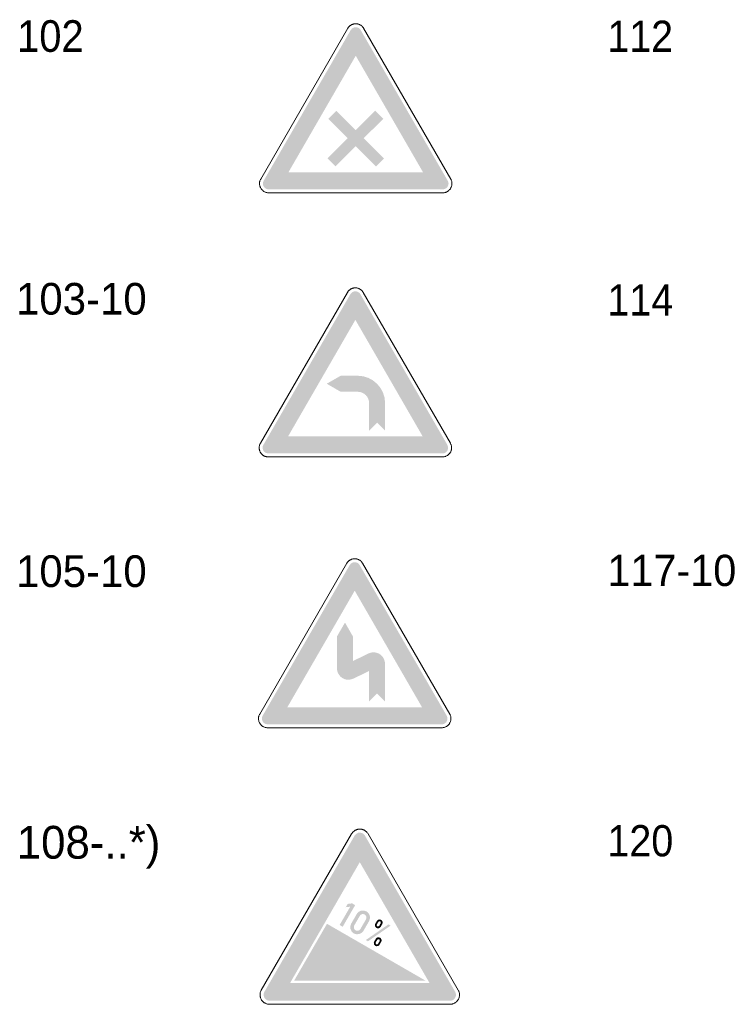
# Model space of a CAD drawing. Header units: millimetres. Extents: x 27 to 616, y -913 to 238.
# Tile 29 of 38: x 196 to 293, y 103 to 238. Entities that reach past the tile are written whole.
import ezdxf
from ezdxf.enums import TextEntityAlignment as Align

# ---------------------------------------------------------------- set-up
doc = ezdxf.new("R2010")
doc.units = ezdxf.units.MM
doc.header["$LTSCALE"] = 5
doc.linetypes.add('AUSGEZOGEN', pattern=[0])
doc.layers.add('Ebene_1', color=7, linetype='Continuous', true_color=0x000000)
doc.styles.add('Arial', font='arial.ttf')

msp = doc.modelspace()

# ---------------------------------------------------------------- hatches: boundary and pattern name
at = {"layer": 'Ebene_1', "linetype": 'AUSGEZOGEN', "lineweight": 18, "true_color": 0xce2729}
h = msp.add_hatch(color=242, dxfattribs=at)
h.paths.add_polyline_path([(229.84, 214.78), (229.63, 214.81), (229.44, 214.89), (229.29, 215.01), (229.17, 215.17), (229.09, 215.35), (229.06, 215.55), (229.08, 215.75), (229.16, 215.95), (241.06, 236.56), (241.27, 236.79), (241.54, 236.92), (241.84, 236.94), (242.13, 236.84), (242.29, 236.72), (242.41, 236.56), (254.31, 215.95), (254.39, 215.75), (254.42, 215.55), (254.39, 215.36), (254.31, 215.17), (254.19, 215.02), (254.04, 214.89), (253.85, 214.81), (253.63, 214.78)], flags=0)
h.paths.add_polyline_path([(232.55, 217.12), (250.93, 217.12), (241.74, 233.04)], flags=0)
at = {"layer": 'Ebene_1', "linetype": 'AUSGEZOGEN', "lineweight": 18, "true_color": 0x000000}
for points in [[(241.74, 220.67), (238.98, 217.91), (237.87, 219.01), (240.63, 221.77), (237.98, 224.42), (239.09, 225.53), (241.74, 222.88), (244.39, 225.53), (245.49, 224.42), (242.84, 221.77), (245.6, 219.01), (244.5, 217.91)], [(243.57, 181.8), (243.57, 185.55), (243.53, 185.87), (243.44, 186.16), (243.3, 186.43), (243.11, 186.66), (242.88, 186.85), (242.61, 186.99), (242.32, 187.08), (242, 187.11), (239.68, 187.11), (237.78, 188.21), (239.68, 189.3), (242, 189.3), (242.76, 189.23), (243.46, 189.01), (244.1, 188.66), (244.65, 188.2), (245.11, 187.65), (245.46, 187.01), (245.68, 186.31), (245.75, 185.55), (245.75, 181.8), (244.66, 182.9)], [(245.74, 144.78), (244.64, 145.87), (243.55, 144.78), (243.55, 148.94), (241.42, 147.9), (241.12, 147.8), (240.82, 147.75), (240.52, 147.76), (240.22, 147.83), (239.95, 147.96), (239.71, 148.13), (239.5, 148.36), (239.33, 148.63), (239.21, 148.96), (239.17, 149.31), (239.17, 153.66), (240.27, 155.56), (241.36, 153.66), (241.36, 150.31), (243.49, 151.34), (243.79, 151.45), (244.09, 151.5), (244.39, 151.48), (244.69, 151.41), (244.96, 151.29), (245.2, 151.11), (245.41, 150.89), (245.58, 150.62), (245.7, 150.28), (245.74, 149.93)], [(240.38, 116.66), (240.64, 117.11), (241.24, 117.18), (241.66, 116.94), (239.96, 113.99), (239.54, 114.23), (240.99, 116.73)], [(233.33, 106.63), (237.81, 114.39), (251.26, 106.63)], [(243.12, 112.17), (243.41, 112), (246.5, 114.14), (246.21, 114.31)]]:
    msp.add_hatch(color=18, dxfattribs=at).paths.add_polyline_path(points, flags=0)
at = {"layer": 'Ebene_1', "linetype": 'AUSGEZOGEN', "lineweight": 18, "true_color": 0xce2729}
h = msp.add_hatch(color=242, dxfattribs=at)
h.paths.add_polyline_path([(229.79, 178.68), (229.49, 178.74), (229.24, 178.91), (229.07, 179.15), (229.01, 179.46), (229.04, 179.66), (229.12, 179.85), (241.01, 200.45), (241.22, 200.69), (241.49, 200.82), (241.79, 200.84), (242.08, 200.74), (242.24, 200.62), (242.37, 200.45), (254.26, 179.85), (254.36, 179.56), (254.34, 179.26), (254.21, 178.99), (253.98, 178.78), (253.79, 178.7), (253.59, 178.68)], flags=0)
h.paths.add_polyline_path([(232.5, 181.02), (250.88, 181.02), (241.69, 196.94)], flags=0)
h = msp.add_hatch(color=242, dxfattribs=at)
h.paths.add_polyline_path([(229.7, 141.65), (229.39, 141.72), (229.15, 141.88), (228.98, 142.13), (228.92, 142.44), (228.94, 142.64), (229.02, 142.83), (240.92, 163.43), (241.12, 163.66), (241.39, 163.8), (241.69, 163.82), (241.99, 163.72), (242.15, 163.59), (242.27, 163.43), (254.17, 142.83), (254.27, 142.53), (254.25, 142.23), (254.12, 141.96), (253.88, 141.76), (253.69, 141.68), (253.49, 141.65)], flags=0)
h.paths.add_polyline_path([(232.4, 144), (250.79, 144), (241.6, 159.92)], flags=0)
h = msp.add_hatch(color=242, dxfattribs=at)
h.paths.add_polyline_path([(229.96, 103.87), (229.64, 103.94), (229.39, 104.11), (229.21, 104.37), (229.15, 104.68), (229.18, 104.89), (229.26, 105.09), (241.59, 126.45), (241.81, 126.69), (242.08, 126.83), (242.39, 126.85), (242.7, 126.75), (242.87, 126.62), (242.99, 126.45), (255.33, 105.09), (255.43, 104.78), (255.41, 104.47), (255.27, 104.19), (255.03, 103.98), (254.84, 103.9), (254.63, 103.87)], flags=0)
h.paths.add_polyline_path([(232.77, 106.3), (251.82, 106.3), (242.29, 122.81)], flags=0)
at = {"layer": 'Ebene_1', "linetype": 'AUSGEZOGEN', "lineweight": 18, "true_color": 0x000000}
h = msp.add_hatch(color=18, dxfattribs=at)
h.paths.add_polyline_path([(241.12, 114.41), (241.88, 115.73), (241.99, 115.89), (242.13, 116.02), (242.47, 116.18), (242.84, 116.2), (243.21, 116.08), (243.36, 115.97), (243.49, 115.83), (243.66, 115.49), (243.68, 115.12), (243.56, 114.75), (242.8, 113.44), (242.69, 113.28), (242.55, 113.15), (242.21, 112.99), (241.84, 112.96), (241.47, 113.08), (241.31, 113.2), (241.18, 113.34), (241.02, 113.67), (240.99, 114.04)], flags=0)
h.paths.add_polyline_path([(241.54, 114.17), (241.48, 113.98), (241.49, 113.8), (241.57, 113.63), (241.72, 113.5), (241.9, 113.44), (242.09, 113.46), (242.25, 113.54), (242.38, 113.68), (243.14, 115), (243.2, 115.18), (243.19, 115.37), (243.11, 115.53), (242.96, 115.66), (242.78, 115.72), (242.59, 115.71), (242.43, 115.63), (242.3, 115.48)], flags=0)
h = msp.add_hatch(color=18, dxfattribs=at)
h.paths.add_polyline_path([(245.15, 113.98), (245.04, 113.85), (244.89, 113.78), (244.73, 113.77), (244.57, 113.82), (244.44, 113.93), (244.37, 114.08), (244.36, 114.24), (244.41, 114.4), (244.62, 114.77), (244.73, 114.9), (244.88, 114.97), (245.04, 114.98), (245.2, 114.93), (245.33, 114.82), (245.4, 114.67), (245.41, 114.51), (245.36, 114.35)], flags=0)
h.paths.add_polyline_path([(244.94, 114.1), (245.15, 114.47), (245.17, 114.61), (245.08, 114.72), (244.94, 114.74), (244.83, 114.65), (244.62, 114.28), (244.6, 114.14), (244.69, 114.03), (244.83, 114.02)], flags=0)
h = msp.add_hatch(color=18, dxfattribs=at)
h.paths.add_polyline_path([(244.48, 112.33), (244.26, 111.96), (244.21, 111.8), (244.22, 111.64), (244.29, 111.49), (244.42, 111.38), (244.58, 111.33), (244.74, 111.34), (244.89, 111.41), (245, 111.54), (245.21, 111.91), (245.27, 112.07), (245.26, 112.23), (245.18, 112.38), (245.06, 112.49), (244.9, 112.54), (244.73, 112.53), (244.59, 112.46)], flags=0)
h.paths.add_polyline_path([(244.69, 112.21), (244.8, 112.29), (244.94, 112.28), (245.02, 112.17), (245, 112.03), (244.79, 111.66), (244.68, 111.57), (244.54, 111.59), (244.46, 111.7), (244.47, 111.84)], flags=0)

# ---------------------------------------------------------------- linework, layer by layer
at = {"layer": 'Ebene_1', "color": 18, "linetype": 'AUSGEZOGEN', "lineweight": 18, "true_color": 0x000000}
for p, q in [((228.76, 216.19), (240.66, 236.79)), ((242.82, 236.79), (254.72, 216.19)), ((253.63, 214.31), (229.84, 214.31)), ((228.71, 180.08), (240.61, 200.69)), ((242.77, 200.69), (254.67, 180.08)), ((253.59, 178.21), (229.79, 178.21)), ((228.62, 143.06), (240.51, 163.67)), ((242.68, 163.67), (254.58, 143.06)), ((253.49, 141.19), (229.7, 141.19)), ((228.84, 105.33), (241.17, 126.69)), ((243.42, 126.69), (255.75, 105.33)), ((254.63, 103.39), (229.96, 103.39))]:
    msp.add_line(p, q, dxfattribs=at)
for points in [[(240.66, 236.79), (240.69, 236.85), (240.72, 236.9), (240.76, 236.95), (240.8, 236.99), (240.84, 237.04), (240.89, 237.08), (240.94, 237.12), (240.98, 237.16), (241.03, 237.19), (241.08, 237.23), (241.14, 237.26), (241.19, 237.29), (241.24, 237.31), (241.3, 237.33), (241.36, 237.35), (241.42, 237.37), (241.47, 237.38), (241.53, 237.4), (241.59, 237.4), (241.65, 237.41), (241.71, 237.41), (241.77, 237.41), (241.83, 237.41), (241.9, 237.41), (241.96, 237.4), (242.02, 237.39), (242.08, 237.37), (242.13, 237.35), (242.19, 237.33), (242.25, 237.31), (242.31, 237.28), (242.36, 237.25)], [(242.36, 237.25), (242.43, 237.21), (242.5, 237.16), (242.56, 237.11), (242.62, 237.05), (242.68, 236.99), (242.73, 236.93), (242.78, 236.86), (242.82, 236.79)], [(229.84, 214.31), (229.75, 214.32), (229.67, 214.32), (229.58, 214.34), (229.5, 214.36), (229.42, 214.38), (229.35, 214.41), (229.27, 214.45), (229.2, 214.49), (229.14, 214.53), (229.07, 214.58), (229.01, 214.63), (228.95, 214.69), (228.9, 214.74), (228.85, 214.81), (228.8, 214.87), (228.76, 214.94), (228.73, 215.01), (228.69, 215.08), (228.66, 215.15), (228.64, 215.23), (228.62, 215.31), (228.61, 215.38), (228.6, 215.46), (228.59, 215.54), (228.59, 215.62), (228.6, 215.71), (228.61, 215.79), (228.63, 215.87), (228.65, 215.95), (228.68, 216.03), (228.72, 216.11), (228.76, 216.19)], [(254.72, 216.19), (254.76, 216.11), (254.79, 216.03), (254.82, 215.95), (254.85, 215.87), (254.86, 215.79), (254.88, 215.71), (254.88, 215.62), (254.88, 215.54), (254.88, 215.46), (254.87, 215.38), (254.86, 215.31), (254.84, 215.23), (254.81, 215.15), (254.78, 215.08), (254.75, 215.01), (254.71, 214.94), (254.67, 214.87), (254.63, 214.81), (254.58, 214.75), (254.52, 214.69), (254.47, 214.63), (254.41, 214.58), (254.34, 214.53), (254.28, 214.49), (254.2, 214.45), (254.13, 214.41), (254.05, 214.38), (253.98, 214.36), (253.89, 214.34), (253.81, 214.32), (253.72, 214.32), (253.63, 214.31)], [(240.61, 200.69), (240.64, 200.74), (240.68, 200.8), (240.72, 200.85), (240.76, 200.89), (240.8, 200.94), (240.84, 200.98), (240.89, 201.02), (240.94, 201.06), (240.99, 201.1), (241.04, 201.13), (241.09, 201.16), (241.14, 201.19), (241.2, 201.21), (241.25, 201.23), (241.31, 201.25), (241.37, 201.27), (241.43, 201.28), (241.48, 201.3), (241.54, 201.3), (241.6, 201.31), (241.66, 201.31), (241.72, 201.31), (241.78, 201.31), (241.85, 201.3), (241.91, 201.3), (241.97, 201.28), (242.03, 201.27), (242.08, 201.25), (242.14, 201.23), (242.2, 201.2), (242.26, 201.18), (242.32, 201.15)], [(242.32, 201.15), (242.39, 201.1), (242.45, 201.05), (242.51, 201), (242.57, 200.95), (242.63, 200.89), (242.68, 200.82), (242.73, 200.76), (242.77, 200.69)], [(228.54, 179.46), (228.55, 179.54), (228.56, 179.62), (228.57, 179.7), (228.59, 179.78), (228.61, 179.86), (228.64, 179.94), (228.67, 180.01), (228.71, 180.08)], [(229.79, 178.21), (229.73, 178.21), (229.67, 178.21), (229.6, 178.22), (229.54, 178.23), (229.48, 178.25), (229.42, 178.26), (229.36, 178.28), (229.31, 178.31), (229.25, 178.33), (229.2, 178.36), (229.15, 178.39), (229.1, 178.42), (229.05, 178.46), (229, 178.49), (228.95, 178.53), (228.91, 178.57), (228.87, 178.62), (228.83, 178.66), (228.79, 178.71), (228.76, 178.76), (228.73, 178.81), (228.7, 178.86), (228.67, 178.92), (228.64, 178.97), (228.62, 179.03), (228.6, 179.09), (228.58, 179.15), (228.57, 179.21), (228.56, 179.27), (228.55, 179.33), (228.55, 179.39), (228.54, 179.46)], [(254.67, 180.08), (254.7, 180.03), (254.73, 179.97), (254.75, 179.91), (254.77, 179.85), (254.79, 179.79), (254.81, 179.73), (254.82, 179.67), (254.83, 179.61), (254.83, 179.55), (254.84, 179.49), (254.84, 179.43), (254.83, 179.37), (254.83, 179.31), (254.82, 179.25), (254.81, 179.19), (254.79, 179.13), (254.78, 179.08), (254.76, 179.02), (254.74, 178.96), (254.71, 178.91), (254.68, 178.86), (254.65, 178.8), (254.62, 178.75), (254.58, 178.7), (254.55, 178.66), (254.51, 178.61), (254.46, 178.57), (254.42, 178.52), (254.37, 178.48), (254.32, 178.44), (254.27, 178.41), (254.21, 178.38)], [(254.21, 178.38), (254.14, 178.34), (254.07, 178.3), (253.99, 178.27), (253.91, 178.25), (253.83, 178.23), (253.75, 178.22), (253.67, 178.21), (253.59, 178.21)], [(240.51, 163.67), (240.55, 163.72), (240.58, 163.77), (240.62, 163.82), (240.66, 163.87), (240.7, 163.91), (240.75, 163.95), (240.79, 164), (240.84, 164.03), (240.89, 164.07), (240.94, 164.1), (240.99, 164.13), (241.05, 164.16), (241.1, 164.18), (241.16, 164.21), (241.22, 164.23), (241.27, 164.24), (241.33, 164.26), (241.39, 164.27), (241.45, 164.28), (241.51, 164.28), (241.57, 164.29), (241.63, 164.29), (241.69, 164.28), (241.75, 164.28), (241.81, 164.27), (241.87, 164.26), (241.93, 164.24), (241.99, 164.23), (242.05, 164.2), (242.11, 164.18), (242.16, 164.15), (242.22, 164.12)], [(242.22, 164.12), (242.29, 164.08), (242.36, 164.03), (242.42, 163.98), (242.48, 163.92), (242.54, 163.86), (242.59, 163.8), (242.64, 163.73), (242.68, 163.67)], [(229.7, 141.19), (229.61, 141.19), (229.52, 141.2), (229.44, 141.21), (229.36, 141.23), (229.28, 141.26), (229.2, 141.29), (229.13, 141.32), (229.06, 141.36), (228.99, 141.4), (228.93, 141.45), (228.87, 141.5), (228.81, 141.56), (228.76, 141.62), (228.71, 141.68), (228.66, 141.74), (228.62, 141.81), (228.58, 141.88), (228.55, 141.95), (228.52, 142.03), (228.5, 142.1), (228.48, 142.18), (228.46, 142.26), (228.45, 142.34), (228.45, 142.42), (228.45, 142.5), (228.46, 142.58), (228.47, 142.66), (228.49, 142.74), (228.51, 142.82), (228.54, 142.9), (228.57, 142.98), (228.62, 143.06)], [(254.58, 143.06), (254.62, 142.98), (254.65, 142.9), (254.68, 142.82), (254.71, 142.74), (254.72, 142.66), (254.73, 142.58), (254.74, 142.5), (254.74, 142.42), (254.74, 142.34), (254.73, 142.26), (254.71, 142.18), (254.7, 142.1), (254.67, 142.03), (254.64, 141.95), (254.61, 141.88), (254.57, 141.81), (254.53, 141.74), (254.49, 141.68), (254.44, 141.62), (254.38, 141.56), (254.33, 141.5), (254.26, 141.45), (254.2, 141.41), (254.13, 141.36), (254.06, 141.32), (253.99, 141.29), (253.91, 141.26), (253.83, 141.23), (253.75, 141.21), (253.67, 141.2), (253.58, 141.19), (253.49, 141.19)], [(241.17, 126.69), (241.21, 126.75), (241.24, 126.8), (241.28, 126.85), (241.32, 126.9), (241.37, 126.95), (241.41, 126.99), (241.46, 127.03), (241.51, 127.07), (241.56, 127.11), (241.62, 127.14), (241.67, 127.18), (241.73, 127.2), (241.78, 127.23), (241.84, 127.25), (241.9, 127.27), (241.96, 127.29), (242.02, 127.31), (242.08, 127.32), (242.14, 127.33), (242.21, 127.33), (242.27, 127.34), (242.33, 127.34), (242.39, 127.33), (242.46, 127.33), (242.52, 127.32), (242.58, 127.31), (242.64, 127.29), (242.7, 127.27), (242.77, 127.25), (242.83, 127.23), (242.88, 127.2), (242.94, 127.17)], [(242.94, 127.17), (243.01, 127.12), (243.08, 127.07), (243.15, 127.02), (243.21, 126.96), (243.27, 126.9), (243.32, 126.83), (243.37, 126.76), (243.42, 126.69)], [(229.96, 103.39), (229.87, 103.39), (229.78, 103.4), (229.69, 103.41), (229.61, 103.43), (229.53, 103.46), (229.45, 103.49), (229.37, 103.53), (229.3, 103.57), (229.23, 103.61), (229.16, 103.66), (229.1, 103.72), (229.04, 103.77), (228.98, 103.83), (228.93, 103.9), (228.88, 103.97), (228.84, 104.04), (228.8, 104.11), (228.77, 104.18), (228.74, 104.26), (228.71, 104.34), (228.69, 104.42), (228.68, 104.5), (228.67, 104.58), (228.66, 104.66), (228.67, 104.75), (228.67, 104.83), (228.68, 104.91), (228.7, 105), (228.73, 105.08), (228.76, 105.17), (228.79, 105.25), (228.84, 105.33)], [(255.75, 105.33), (255.79, 105.25), (255.83, 105.17), (255.86, 105.08), (255.88, 105), (255.9, 104.92), (255.92, 104.83), (255.92, 104.75), (255.92, 104.66), (255.92, 104.58), (255.91, 104.5), (255.89, 104.42), (255.87, 104.34), (255.85, 104.26), (255.82, 104.18), (255.79, 104.11), (255.75, 104.04), (255.7, 103.97), (255.66, 103.9), (255.61, 103.84), (255.55, 103.77), (255.49, 103.72), (255.43, 103.66), (255.36, 103.61), (255.29, 103.57), (255.22, 103.53), (255.14, 103.49), (255.06, 103.46), (254.98, 103.43), (254.9, 103.41), (254.81, 103.4), (254.72, 103.39), (254.63, 103.39)]]:
    msp.add_lwpolyline(points, dxfattribs=at)

# ---------------------------------------------------------------- texts
at = {"layer": 'Ebene_1', "color": 18, "linetype": 'AUSGEZOGEN', "lineweight": 18, "true_color": 0x000000, "style": 'Arial'}
for s, height, width, p, p2 in [('102', 4.326, 0.902921, (195.47, 233.57), (204.57, 233.57)), ('112', 4.27, 0.902921, (276.12, 233.57), (285.09, 233.57)), ('103-10', 4.326, 0.949597, (195.33, 197.66), (213.18, 197.66)), ('114', 4.27, 0.905928, (276.12, 197.53), (285.12, 197.53)), ('105-10', 4.326, 0.949597, (195.33, 160.43), (213.18, 160.43)), ('117-10', 4.27, 0.949597, (276.12, 160.56), (293.73, 160.56)), ('108-..*)', 4.484, 0.955866, (195.43, 123.29), (215.05, 123.29)), ('120', 4.27, 0.905928, (276.12, 123.61), (285.12, 123.61))]:
    msp.add_text(s, height=height, dxfattribs=dict(at, width=width)).set_placement(p, p2, align=Align.FIT)

doc.saveas('drawing.dxf')
